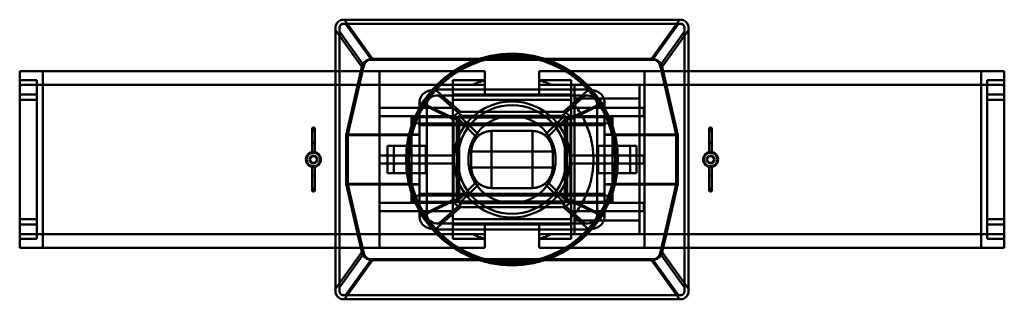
# Model space of a CAD drawing. Header units: millimetres. Extents: x -363 to 363, y -103 to 103.
import ezdxf

# ---------------------------------------------------------------- set-up
doc = ezdxf.new("R2010")
doc.units = ezdxf.units.MM
doc.layers.add('1', color=7, linetype='CONTINUOUS', true_color=0xffffff)

msp = doc.modelspace()

# ---------------------------------------------------------------- linework, layer by layer
at = {"layer": '1', "color": 30, "linetype": 'Continuous', "lineweight": 50}
for p, q in [((-124, 103), (124, 103)), ((-123.39, 103), (-124, 103)), ((-123.39, 103), (123.39, 103)), ((-102.69, 74.12), (-123.39, 103)), ((123.39, 103), (102.69, 74.12)), ((124, 103), (123.39, 103)), ((-130, 97), (-130, 95.18)), ((-130, -97), (-130, 97)), ((-130, 95.18), (-110.66, 68.19)), ((-130, -95.18), (-130, 95.18)), ((-127, 97), (-127, 94.18)), ((-127, -97), (-127, 97)), ((-124, 100), (124, 100)), ((-122.62, 100), (-124, 100)), ((-103.55, 73.38), (-122.62, 100)), ((-122.62, 100), (122.62, 100)), ((122.62, 100), (103.55, 73.38)), ((110.66, 68.19), (130, 95.18)), ((124, 100), (122.62, 100)), ((127, 97), (127, -97)), ((127, 94.18), (127, 97)), ((130, 95.18), (130, 97)), ((130, 97), (130, -97)), ((130, -95.18), (130, 95.18)), ((-127, 94.18), (-109.12, 69.24)), ((-127, 94.18), (-127, -94.18)), ((109.12, 69.24), (127, 94.18)), ((127, -94.18), (127, 94.18)), ((-103.55, 73.38), (103.55, 73.38)), ((-102.69, 74.12), (102.69, 74.12)), ((-110.66, 68.19), (-122.14, 18)), ((-109.12, 69.24), (-120.76, 18.39)), ((120.76, 18.39), (109.12, 69.24)), ((122.14, 18), (110.66, 68.19)), ((-362.5, 65), (-362.5, 58.54)), ((-362.5, 58.54), (-362.5, 65)), ((-345.5, 65), (-362.5, 65)), ((-362.5, 65), (-345.5, 65)), ((-362.5, 55), (-362.5, 65)), ((-362.5, 65), (-362.5, 55)), ((-362.5, 48), (-362.5, 58.54)), ((-362.5, 58.54), (-350, 58.54)), ((-362.5, 58.54), (-362.5, 48)), ((-350, 58.54), (-362.5, 58.54)), ((-350, 48), (-350, 58.54)), ((-350, 58.54), (-350, 55)), ((-350, 55), (-350, 58.54)), ((-350, 58.54), (-350, 48)), ((-345.5, 65), (-97.5, 65)), ((-345.5, 65), (-345.5, 55)), ((-97.5, 65), (-345.5, 65)), ((-345.5, 65), (-345.5, 55)), ((-97.5, 65), (-97.5, 55)), ((-97.5, 65), (-97.5, 55)), ((-97.5, 65), (-20, 65)), ((-20, 65), (-97.5, 65)), ((-43.5, 58.54), (-43.5, 48)), ((-20, 58.54), (-43.5, 58.54)), ((-43.5, 48), (-43.5, 58.54)), ((-43.5, 55), (-43.5, 58.54)), ((-43.5, 58.54), (-43.5, 55)), ((-43.5, 58.54), (-20, 58.54)), ((-20, 55), (-20, 65)), ((-20, 65), (-20, 58.54)), ((-20, 58.54), (-20, 65)), ((-20, 65), (-20, 58.24)), ((-20, 58.54), (-20, 48)), ((-20, 48), (-20, 58.54)), ((20, 58.54), (20, 65)), ((97.5, 65), (20, 65)), ((20, 58.24), (20, 65)), ((20, 65), (20, 55)), ((20, 65), (20, 58.54)), ((20, 65), (97.5, 65)), ((43.5, 58.54), (20, 58.54)), ((20, 48), (20, 58.54)), ((20, 58.54), (43.5, 58.54)), ((20, 58.54), (20, 48)), ((43.5, 58.54), (43.5, 55)), ((43.5, 55), (43.5, 58.54)), ((43.5, 58.54), (43.5, 48)), ((43.5, 48), (43.5, 58.54)), ((345.5, 65), (97.5, 65)), ((97.5, 55), (97.5, 65)), ((97.5, 65), (345.5, 65)), ((97.5, 55), (97.5, 65)), ((362.5, 65), (345.5, 65)), ((345.5, 65), (362.5, 65)), ((345.5, 55), (345.5, 65)), ((345.5, 55), (345.5, 65)), ((362.5, 58.54), (350, 58.54)), ((350, 58.54), (362.5, 58.54)), ((350, 58.54), (350, 55)), ((350, 48), (350, 58.54)), ((350, 55), (350, 58.54)), ((350, 58.54), (350, 48)), ((362.5, 65), (362.5, 58.54)), ((362.5, 55), (362.5, 65)), ((362.5, 65), (362.5, 55)), ((362.5, 58.54), (362.5, 65)), ((362.5, 58.54), (362.5, 48)), ((362.5, 48), (362.5, 58.54)), ((-362.5, 55), (-350, 55)), ((-345.5, 55), (-362.5, 55)), ((-350, 55), (-362.5, 55)), ((-362.5, 43.96), (-362.5, 55)), ((-362.5, 55), (-362.5, 43.96)), ((-362.5, 55), (-345.5, 55)), ((-350, 55), (-345.5, 55)), ((-350, 55), (-350, 43.96)), ((-350, 43.96), (-350, 55)), ((-345.5, 55), (-350, 55)), ((-97.5, 55), (-345.5, 55)), ((-345.5, -55), (-345.5, 55)), ((-345.5, 55), (-345.5, -55)), ((-97.5, 55), (-345.5, 55)), ((-97.5, -55), (-97.5, 55)), ((-43.5, 55), (-97.5, 55)), ((-97.5, 55), (-29.01, 55)), ((-97.5, 55), (-97.5, -55)), ((-20, 55), (-97.5, 55)), ((-97.5, 55), (-43.5, 55)), ((-56.48, 51.5), (56.48, 51.5)), ((-43.5, 55), (-20, 55)), ((-20, 55), (-43.5, 55)), ((-43.5, 55), (-43.5, 43.96)), ((-43.5, 43.96), (-43.5, 55)), ((-20, 48), (-20, 55)), ((-20, 55), (-20, 48)), ((20, 48), (20, 55)), ((97.5, 55), (20, 55)), ((20, 55), (43.5, 55)), ((20, 55), (20, 48)), ((43.5, 55), (20, 55)), ((29.01, 55), (46, 55)), ((43.5, 55), (46, 55)), ((43.5, 55), (43.5, 43.96)), ((97.5, 55), (43.5, 55)), ((43.5, 43.96), (43.5, 55)), ((94, 55), (46, 55)), ((46, 40.29), (46, 55)), ((46, 55), (94, 55)), ((46, 55), (46, 45)), ((94, 55), (46, 55)), ((94, -55), (94, 55)), ((94, 45), (94, 55)), ((94, 55), (97.5, 55)), ((94, 55), (97.5, 55)), ((97.5, -55), (97.5, 55)), ((345.5, 55), (97.5, 55)), ((345.5, 55), (97.5, 55)), ((97.5, 55), (97.5, -55)), ((362.5, 55), (345.5, 55)), ((345.5, 55), (350, 55)), ((345.5, -55), (345.5, 55)), ((350, 55), (345.5, 55)), ((345.5, 55), (362.5, 55)), ((345.5, 55), (345.5, -55)), ((350, 43.96), (350, 55)), ((350, 55), (350, 43.96)), ((362.5, 55), (350, 55)), ((350, 55), (362.5, 55)), ((362.5, 55), (362.5, 43.96)), ((362.5, 43.96), (362.5, 55)), ((-350, 48), (-362.5, 48)), ((-350, 48), (-362.5, 48)), ((-362.5, 43.96), (-362.5, -43.96)), ((-362.5, -43.96), (-362.5, 43.96)), ((-350, 43.96), (-362.5, 43.96)), ((-350, 43.96), (-362.5, 43.96)), ((-350, -43.96), (-350, 43.96)), ((-350, 43.96), (-350, -43.96)), ((-54.07, 47.26), (54.07, 47.26)), ((-20, 48), (-43.5, 48)), ((-20, 48), (-43.5, 48)), ((43.5, 43.96), (-43.5, 43.96)), ((43.5, 43.96), (-43.5, 43.96)), ((-43.5, -43.96), (-43.5, 43.96)), ((-43.5, 43.96), (-43.5, -43.96)), ((20, 48), (-20, 48)), ((-20, 48), (20, 48)), ((43.5, 48), (20, 48)), ((43.5, 48), (20, 48)), ((43.5, 43.96), (43.5, -43.96)), ((43.5, -43.96), (43.5, 43.96)), ((46, 45), (94, 45)), ((46, 38), (46, 45)), ((94, 38), (94, 45)), ((362.5, 48), (350, 48)), ((362.5, 48), (350, 48)), ((362.5, 43.96), (350, 43.96)), ((350, 43.96), (350, -43.96)), ((350, -43.96), (350, 43.96)), ((362.5, 43.96), (350, 43.96)), ((362.5, -43.96), (362.5, 43.96)), ((362.5, 43.96), (362.5, -43.96)), ((-97.5, 32), (-97.5, 38)), ((-43.5, 38), (-97.5, 38)), ((-68.17, 10), (-68.17, 41.7)), ((-62.8, -39.93), (-62.8, 39.93)), ((-43.5, 38), (-43.5, 32)), ((43.5, 38), (43.5, 32)), ((46, 38), (43.5, 38)), ((94, 38), (46, 38)), ((46, 38), (46, 32)), ((62.8, 39.93), (62.8, -39.93)), ((68.17, 41.7), (68.17, 10)), ((94, 38), (94, 32)), ((97, 38), (94, 38)), ((97, 38), (97, 32)), ((-97.5, 32), (-43.5, 32)), ((-74, 31.13), (-69.68, 26.54)), ((74, 31.13), (-74, 31.13)), ((-74, 31.13), (-74, 18)), ((-43, 29), (-43, -29)), ((-40.57, -29.29), (-40.57, 29.29)), ((-39, 29.36), (-25.92, 16.28)), ((-39, -29.36), (-39, 29.36)), ((37.36, 31), (-37.36, 31)), ((-24.21, 17.84), (-37.36, 31)), ((-37.03, 32.26), (37.03, 32.26)), ((-37, 35), (37, 35)), ((37, 35), (-37, 35)), ((37.36, 31), (24.21, 17.84)), ((25.92, 16.28), (39, 29.36)), ((39, -29.36), (39, 29.36)), ((40.57, 29.29), (40.57, -29.29)), ((43, -29), (43, 29)), ((43.5, 32), (46, 32)), ((46, 32), (94, 32)), ((46, 3), (46, 32)), ((69.68, 26.54), (74, 31.13)), ((74, 18), (74, 31.13)), ((94, 3), (94, 32)), ((94, 32), (97, 32)), ((-147.2, 22.5), (-147.2, 12)), ((-145.2, 12), (-145.2, 22.5)), ((-69.68, 26.54), (69.68, 26.54)), ((-68, 26.25), (-69.68, 26.54)), ((-68, 18.2), (-68, 26.25)), ((-68, 25.24), (-68, 26.25)), ((-68, 25.24), (68, 25.24)), ((-68, 18.39), (-68, 25.24)), ((-43, 29), (-43, -29)), ((43, 29), (43, -29)), ((69.68, 26.54), (68, 26.25)), ((68, 25.24), (68, 26.25)), ((68, 26.25), (68, 18.2)), ((68, 18.39), (68, 25.24)), ((145.2, 22.5), (145.2, 12)), ((147.2, 12), (147.2, 22.5)), ((-122.14, 18), (-74, 18)), ((-122.14, 18), (-122.14, -18)), ((-120.76, 18.39), (-120.76, -18.39)), ((-120.76, 18.39), (-68, 18.39)), ((-68, 18.2), (-74, 18)), ((-74, 18), (-74, -18)), ((-68, -18.39), (-68, 18.39)), ((-68, -18.2), (-68, 18.2)), ((15, 21), (-15, 21)), ((-15, 21), (15, 21)), ((-15, 6), (-15, 21)), ((15, 21), (15, 6)), ((68, -18.39), (68, 18.39)), ((68, 18.39), (120.76, 18.39)), ((68, 18.2), (68, -18.2)), ((74, 18), (68, 18.2)), ((74, -18), (74, 18)), ((74, 18), (122.14, 18)), ((120.76, -18.39), (120.76, 18.39)), ((122.14, -18), (122.14, 18)), ((-147.2, 12), (-145.2, 12)), ((-147.2, 12), (-147.2, 5.41)), ((-145.2, 5.41), (-145.2, 12)), ((-91.67, 10), (-87.02, 10)), ((-68.17, 10), (-91.67, 10)), ((-91.67, 10), (-91.67, -10)), ((-63.52, 10), (-87.02, 10)), ((-87.02, 10), (-87.02, -10)), ((-68.17, 10), (-63.52, 10)), ((-63.52, 10), (-63.52, -10)), ((63.52, 10), (68.17, 10)), ((63.52, -10), (63.52, 10)), ((87.02, 10), (63.52, 10)), ((91.67, 10), (68.17, 10)), ((87.02, -10), (87.02, 10)), ((87.02, 10), (91.67, 10)), ((91.67, -10), (91.67, 10)), ((147.2, 12), (145.2, 12)), ((145.2, 12), (145.2, 5.41)), ((147.2, 5.41), (147.2, 12)), ((-97.5, -3), (-97.5, 3)), ((-43.5, 3), (-97.5, 3)), ((-43.5, 3), (-43.5, -3)), ((-30, -6), (-30, 6)), ((-30, 6), (-30, -6)), ((-15, 6), (-30, 6)), ((-15, -6), (-15, 6)), ((-15, 6), (15, 6)), ((30, 6), (15, 6)), ((15, 6), (15, -6)), ((30, 6), (30, -6)), ((30, -6), (30, 6)), ((43.5, 3), (43.5, -3)), ((46, 3), (43.5, 3)), ((94, 3), (46, 3)), ((46, 3), (46, -3)), ((94, 3), (94, -3)), ((97, 3), (94, 3)), ((97, 3), (97, -3)), ((-147.2, -5.41), (-147.2, -12)), ((-145.2, -12), (-145.2, -5.41)), ((-97.5, -3), (-43.5, -3)), ((-15, -6), (-30, -6)), ((-15, -6), (-15, -21)), ((15, -6), (-15, -6)), ((30, -6), (15, -6)), ((15, -21), (15, -6)), ((43.5, -3), (46, -3)), ((46, -3), (94, -3)), ((46, -32), (46, -3)), ((94, -32), (94, -3)), ((94, -3), (97, -3)), ((145.2, -5.41), (145.2, -12)), ((147.2, -12), (147.2, -5.41)), ((-147.2, -12), (-145.2, -12)), ((-147.2, -12), (-147.2, -22.5)), ((-145.2, -22.5), (-145.2, -12)), ((-87.02, -10), (-91.67, -10)), ((-68.17, -10), (-91.67, -10)), ((-63.52, -10), (-87.02, -10)), ((-63.52, -10), (-68.17, -10)), ((-68.17, -41.7), (-68.17, -10)), ((68.17, -10), (63.52, -10)), ((87.02, -10), (63.52, -10)), ((91.67, -10), (68.17, -10)), ((68.17, -10), (68.17, -41.7)), ((91.67, -10), (87.02, -10)), ((147.2, -12), (145.2, -12)), ((145.2, -12), (145.2, -22.5)), ((147.2, -22.5), (147.2, -12)), ((-74, -18), (-122.14, -18)), ((-122.14, -18), (-110.66, -68.19)), ((-120.76, -18.39), (-109.12, -69.24)), ((-68, -18.39), (-120.76, -18.39)), ((-74, -18), (-74, -31.13)), ((-68, -18.2), (-74, -18)), ((-68, -26.25), (-68, -18.2)), ((-68, -25.24), (-68, -18.39)), ((-25.92, -16.28), (-39, -29.36)), ((-37.36, -31), (-24.21, -17.84)), ((-15, -21), (15, -21)), ((15, -21), (-15, -21)), ((24.21, -17.84), (37.36, -31)), ((39, -29.36), (25.92, -16.28)), ((74, -18), (68, -18.2)), ((68, -18.2), (68, -26.25)), ((68, -25.24), (68, -18.39)), ((120.76, -18.39), (68, -18.39)), ((74, -31.13), (74, -18)), ((122.14, -18), (74, -18)), ((109.12, -69.24), (120.76, -18.39)), ((110.66, -68.19), (122.14, -18)), ((-69.68, -26.54), (-74, -31.13)), ((-69.68, -26.54), (-68, -26.25)), ((69.68, -26.54), (-69.68, -26.54)), ((-68, -26.25), (-68, -25.24)), ((68, -25.24), (-68, -25.24)), ((68, -26.25), (68, -25.24)), ((68, -26.25), (69.68, -26.54)), ((74, -31.13), (69.68, -26.54)), ((-97.5, -38), (-97.5, -32)), ((-43.5, -32), (-97.5, -32)), ((-74, -31.13), (74, -31.13)), ((-43.5, -32), (-43.5, -38)), ((37.36, -31), (-37.36, -31)), ((37.03, -32.26), (-37.03, -32.26)), ((37, -35), (-37, -35)), ((37, -35), (-37, -35)), ((43.5, -32), (43.5, -38)), ((46, -32), (43.5, -32)), ((94, -32), (46, -32)), ((46, -32), (46, -38)), ((94, -32), (94, -38)), ((97, -32), (94, -32)), ((97, -32), (97, -38)), ((-97.5, -38), (-43.5, -38)), ((43.5, -38), (46, -38)), ((46, -45), (46, -38)), ((46, -38), (94, -38)), ((46, -55), (46, -40.29)), ((94, -45), (94, -38)), ((94, -38), (97, -38)), ((-350, -43.96), (-362.5, -43.96)), ((-362.5, -43.96), (-362.5, -55)), ((-362.5, -43.96), (-350, -43.96)), ((-362.5, -55), (-362.5, -43.96)), ((-362.5, -48), (-362.5, -58.54)), ((-362.5, -48), (-350, -48)), ((-350, -48), (-362.5, -48)), ((-362.5, -58.54), (-362.5, -48)), ((-350, -43.96), (-350, -55)), ((-350, -55), (-350, -43.96)), ((-350, -48), (-350, -58.54)), ((-350, -58.54), (-350, -48)), ((54.07, -47.26), (-54.07, -47.26)), ((-43.5, -43.96), (-43.5, -55)), ((43.5, -43.96), (-43.5, -43.96)), ((-43.5, -55), (-43.5, -43.96)), ((43.5, -43.96), (-43.5, -43.96)), ((-43.5, -58.54), (-43.5, -48)), ((-43.5, -48), (-43.5, -58.54)), ((-20, -48), (-43.5, -48)), ((-20, -48), (-43.5, -48)), ((-20, -58.54), (-20, -48)), ((-20, -48), (20, -48)), ((-20, -55), (-20, -48)), ((-20, -48), (-20, -55)), ((-20, -48), (-20, -58.54)), ((20, -48), (-20, -48)), ((43.5, -48), (20, -48)), ((20, -58.54), (20, -48)), ((20, -48), (20, -58.54)), ((43.5, -48), (20, -48)), ((20, -55), (20, -48)), ((20, -48), (20, -55)), ((43.5, -55), (43.5, -43.96)), ((43.5, -43.96), (43.5, -55)), ((43.5, -48), (43.5, -58.54)), ((43.5, -58.54), (43.5, -48)), ((94, -45), (46, -45)), ((46, -45), (46, -55)), ((94, -55), (94, -45)), ((362.5, -43.96), (350, -43.96)), ((350, -43.96), (362.5, -43.96)), ((350, -55), (350, -43.96)), ((350, -43.96), (350, -55)), ((350, -48), (350, -58.54)), ((362.5, -48), (350, -48)), ((350, -48), (362.5, -48)), ((350, -58.54), (350, -48)), ((362.5, -55), (362.5, -43.96)), ((362.5, -43.96), (362.5, -55)), ((362.5, -58.54), (362.5, -48)), ((362.5, -48), (362.5, -58.54)), ((-362.5, -55), (-350, -55)), ((-350, -55), (-362.5, -55)), ((-362.5, -65), (-362.5, -55)), ((-362.5, -55), (-362.5, -65)), ((-362.5, -55), (-345.5, -55)), ((-345.5, -55), (-362.5, -55)), ((-345.5, -55), (-350, -55)), ((-350, -55), (-350, -58.54)), ((-350, -58.54), (-350, -55)), ((-350, -55), (-345.5, -55)), ((-345.5, -65), (-345.5, -55)), ((-97.5, -55), (-345.5, -55)), ((-345.5, -55), (-345.5, -65)), ((-97.5, -55), (-345.5, -55)), ((-97.5, -55), (-43.5, -55)), ((-43.5, -55), (-97.5, -55)), ((-97.5, -55), (-20, -55)), ((-97.5, -65), (-97.5, -55)), ((-29.01, -55), (-97.5, -55)), ((-97.5, -55), (-97.5, -65)), ((56.48, -51.5), (-56.48, -51.5)), ((-20, -55), (-43.5, -55)), ((-43.5, -55), (-43.5, -58.54)), ((-43.5, -55), (-20, -55)), ((-43.5, -58.54), (-43.5, -55)), ((-20, -65), (-20, -55)), ((20, -55), (20, -65)), ((20, -55), (43.5, -55)), ((20, -55), (97.5, -55)), ((43.5, -55), (20, -55)), ((46, -55), (29.01, -55)), ((43.5, -55), (43.5, -58.54)), ((43.5, -55), (97.5, -55)), ((43.5, -58.54), (43.5, -55)), ((46, -55), (43.5, -55)), ((94, -55), (46, -55)), ((46, -55), (94, -55)), ((94, -55), (46, -55)), ((97.5, -55), (94, -55)), ((97.5, -55), (94, -55)), ((345.5, -55), (97.5, -55)), ((345.5, -55), (97.5, -55)), ((97.5, -55), (97.5, -65)), ((97.5, -65), (97.5, -55)), ((345.5, -55), (345.5, -65)), ((345.5, -55), (350, -55)), ((345.5, -65), (345.5, -55)), ((350, -55), (345.5, -55)), ((362.5, -55), (345.5, -55)), ((345.5, -55), (362.5, -55)), ((350, -55), (362.5, -55)), ((350, -58.54), (350, -55)), ((362.5, -55), (350, -55)), ((350, -55), (350, -58.54)), ((362.5, -55), (362.5, -65)), ((362.5, -65), (362.5, -55)), ((-362.5, -58.54), (-350, -58.54)), ((-362.5, -58.54), (-362.5, -65)), ((-350, -58.54), (-362.5, -58.54)), ((-362.5, -65), (-362.5, -58.54)), ((-345.5, -65), (-362.5, -65)), ((-362.5, -65), (-345.5, -65)), ((-97.5, -65), (-345.5, -65)), ((-345.5, -65), (-97.5, -65)), ((-20, -65), (-97.5, -65)), ((-97.5, -65), (-20, -65)), ((-43.5, -58.54), (-20, -58.54)), ((-20, -58.54), (-43.5, -58.54)), ((-20, -58.24), (-20, -65)), ((-20, -58.54), (-20, -65)), ((-20, -65), (-20, -58.54)), ((20, -65), (20, -58.24)), ((20, -65), (20, -58.54)), ((20, -58.54), (20, -65)), ((43.5, -58.54), (20, -58.54)), ((20, -58.54), (43.5, -58.54)), ((20, -65), (97.5, -65)), ((97.5, -65), (20, -65)), ((97.5, -65), (345.5, -65)), ((345.5, -65), (97.5, -65)), ((362.5, -65), (345.5, -65)), ((345.5, -65), (362.5, -65)), ((350, -58.54), (362.5, -58.54)), ((362.5, -58.54), (350, -58.54)), ((362.5, -58.54), (362.5, -65)), ((362.5, -65), (362.5, -58.54)), ((-110.66, -68.19), (-130, -95.18)), ((-109.12, -69.24), (-127, -94.18)), ((127, -94.18), (109.12, -69.24)), ((130, -95.18), (110.66, -68.19)), ((-123.39, -103), (-102.69, -74.12)), ((-122.62, -100), (-103.55, -73.38)), ((103.55, -73.38), (-103.55, -73.38)), ((102.69, -74.12), (-102.69, -74.12)), ((102.69, -74.12), (123.39, -103)), ((103.55, -73.38), (122.62, -100)), ((-127, -94.18), (-127, -97)), ((127, -97), (127, -94.18)), ((-130, -95.18), (-130, -97)), ((124, -100), (-124, -100)), ((-124, -100), (-122.62, -100)), ((122.62, -100), (-122.62, -100)), ((122.62, -100), (124, -100)), ((130, -97), (130, -95.18)), ((-124, -103), (-123.39, -103)), ((124, -103), (-124, -103)), ((123.39, -103), (-123.39, -103)), ((123.39, -103), (124, -103))]:
    msp.add_line(p, q, dxfattribs=at)
for centre, radius in [((0, 0), 77.99), ((0, 0), 77.73), ((0, 0), 75.99), ((0, 0), 42.74), ((0, 0), 40), ((-146.2, 0), 5.5), ((-146.2, 0), 5), ((-146.2, 0), 2.4), ((146.2, 0), 5.5), ((146.2, 0), 5), ((146.2, 0), 2.4), ((-146.2, -22.5), 1), ((146.2, -22.5), 1)]:
    msp.add_circle(centre, radius, dxfattribs=at)
at = {"layer": '1', "color": 30, "linetype": 'Continuous', "lineweight": 50, "extrusion": (0, 0, -1)}
for centre, radius in [((0, 0), 77.66), ((0, 0), 77.4), ((0, 0), 40), ((0, 0), 32.15), ((146.2, 22.5), 1), ((-146.2, 22.5), 1), ((146.2, 0), 5.5), ((146.2, 0), 5), ((146.2, 0), 2.9), ((146.2, 0), 2.9), ((-146.2, 0), 5.5), ((-146.2, 0), 5), ((-146.2, 0), 2.9), ((-146.2, 0), 2.9)]:
    msp.add_circle(centre, radius, dxfattribs=at)
at = {"layer": '1', "color": 30, "linetype": 'Continuous', "lineweight": 50}
for centre, radius, start, end in [((-124, 97), 6, 90, 180), ((124, 97), 6, 0, 90), ((-124, 97), 3, 90, 180), ((124, 97), 3, 0, 90), ((-37, 29), 6, 90, 180), ((37, 29), 6, 0, 90), ((-15, 6), 15, 90, 180), ((-15, 6), 15, 136.72429, 180), ((-15, 6), 15, 90, 127.85558), ((15, 6), 15, 0, 90), ((15, 6), 15, 52.14442, 90), ((15, 6), 15, 0, 43.27571), ((-15, -6), 15, 180, 223.27571), ((-15, -6), 15, 180, 270), ((15, -6), 15, 270, 0), ((15, -6), 15, 316.72429, 0), ((-15, -6), 15, 232.14442, 270), ((15, -6), 15, 270, 307.85558), ((-37, -29), 6, 180, 270), ((37, -29), 6, 270, 0), ((-124, -97), 6, 180, 270), ((-124, -97), 3, 180, 270), ((124, -97), 6, 270, 0), ((124, -97), 3, 270, 0)]:
    msp.add_arc(centre, radius, start, end, dxfattribs=at)
at = {"layer": '1', "color": 30, "linetype": 'Continuous', "lineweight": 50, "extrusion": (0, 0, -1)}
for centre, start, end in [((37, 29), 6.1468, 45.21863), ((-37, 29), 134.78137, 173.8532), ((37, -29), 314.78137, 353.8532), ((-37, -29), 186.1468, 225.21863)]:
    msp.add_arc(centre, 6, start, end, dxfattribs=at)
at = {"layer": '1', "color": 30, "linetype": 'Continuous', "lineweight": 50}
for centre, major_axis, ratio, start_param, end_param in [((-98.85, 62.32), (-9.99, 9.36), 0.717799, 5.62966, 6.679735), ((-100.86, 65.13), (-6.99, 6.55), 0.717799, 5.62966, 6.679735), ((98.85, 62.32), (9.99, 9.36), 0.717799, 5.886636, 6.93671), ((100.86, 65.13), (6.99, 6.55), 0.717799, 5.886636, 6.93671), ((-37, 29), (6, 0), 1, 3.035632, 3.141593), ((-36.56, 28.56), (-1.99, 1.99), 0.710565, 5.665404, 6.900967), ((-37, 29), (6, 0), 1, 1.570796, 1.685555), ((37, 29), (0, 6), 1, 6.168427, 6.283185), ((36.56, 28.56), (1.99, 1.99), 0.710565, 5.665404, 6.900967), ((37, 29), (0, 6), 1, 4.712389, 4.818349), ((-37, -29), (0, 6), 1, 1.570796, 1.676757), ((-36.56, -28.56), (-1.99, -1.99), 0.710565, 5.665404, 6.900967), ((-37, -29), (0, 6), 1, 3.026834, 3.141593), ((37, -29), (6, 0), 1, 4.712389, 4.827147), ((36.56, -28.56), (1.99, -1.99), 0.710565, 5.665404, 6.900967), ((37, -29), (0, 6), 1, 4.606429, 4.712389), ((-98.85, -62.32), (9.99, 9.36), 0.717799, 2.745043, 3.795118), ((-100.86, -65.13), (6.99, 6.55), 0.717799, 2.745043, 3.795118), ((98.85, -62.32), (-9.99, 9.36), 0.717799, 2.488068, 3.538142), ((100.86, -65.13), (-6.99, 6.55), 0.717799, 2.488068, 3.538142)]:
    msp.add_ellipse(centre, major_axis=major_axis, ratio=ratio, start_param=start_param, end_param=end_param, dxfattribs=at)
for points, knots in [([(-124, 103), (-125.58, 103), (-127.14, 102.35), (-129.35, 100.14), (-130, 98.57), (-130, 97)], [0, 0, 0, 0, 0.5, 0.5, 1, 1, 1, 1]), ([(130, 97), (130, 98.57), (129.35, 100.14), (127.14, 102.35), (125.58, 103), (124, 103)], [0, 0, 0, 0, 0.5, 0.5, 1, 1, 1, 1]), ([(-124, 100), (-124.33, 100), (-124.66, 99.94), (-125.28, 99.73), (-125.58, 99.57), (-126.11, 99.16), (-126.34, 98.91), (-126.7, 98.35), (-126.83, 98.04), (-126.97, 97.49), (-127, 97.24), (-127, 97)], [0, 0, 0, 0, 0.210948, 0.210948, 0.421836, 0.421836, 0.633258, 0.633258, 0.843176, 0.843176, 1, 1, 1, 1]), ([(127, 97), (127, 97.24), (126.97, 97.49), (126.83, 98.04), (126.7, 98.35), (126.34, 98.91), (126.11, 99.16), (125.58, 99.57), (125.28, 99.73), (124.66, 99.94), (124.33, 100), (124, 100)], [0, 0, 0, 0, 0.156824, 0.156824, 0.366742, 0.366742, 0.578164, 0.578164, 0.789052, 0.789052, 1, 1, 1, 1]), ([(-68.17, 41.7), (-68.17, 43.14), (-67.87, 44.57), (-66.61, 47.14), (-65.67, 48.25), (-63.38, 49.97), (-62.05, 50.57), (-59.32, 51.33), (-57.91, 51.5), (-56.48, 51.5)], [0, 0, 0, 0, 0.25, 0.25, 0.5, 0.5, 0.75, 0.75, 1, 1, 1, 1]), ([(-56.48, 51.5), (-51.79, 47.37), (-47.1, 43.24), (-40.83, 37.73), (-39.26, 36.34), (-37.69, 34.96)], [0, 0, 0, 0, 0.748921, 0.748921, 1, 1, 1, 1]), ([(37.69, 34.96), (39.26, 36.34), (40.83, 37.73), (47.1, 43.24), (51.79, 47.37), (56.48, 51.5)], [0, 0, 0, 0, 0.251079, 0.251079, 1, 1, 1, 1]), ([(56.48, 51.5), (57.91, 51.5), (59.32, 51.33), (62.05, 50.57), (63.38, 49.97), (65.67, 48.25), (66.61, 47.14), (67.87, 44.57), (68.17, 43.14), (68.17, 41.7)], [0, 0, 0, 0, 0.25, 0.25, 0.5, 0.5, 0.75, 0.75, 1, 1, 1, 1]), ([(-62.8, 39.93), (-62.8, 41.01), (-62.58, 42.08), (-61.64, 43.99), (-60.94, 44.82), (-58.37, 46.76), (-56.21, 47.26), (-54.07, 47.26)], [0, 0, 0, 0, 0.25, 0.25, 0.5, 0.5, 1, 1, 1, 1]), ([(54.07, 47.26), (56.21, 47.26), (58.37, 46.76), (60.94, 44.82), (61.64, 43.99), (62.58, 42.08), (62.8, 41.01), (62.8, 39.93)], [0, 0, 0, 0, 0.5, 0.5, 0.75, 0.75, 1, 1, 1, 1]), ([(-42.97, 29.63), (-44.64, 30.44), (-46.32, 31.24), (-54.72, 35.26), (-61.45, 38.48), (-68.17, 41.7)], [0, 0, 0, 0, 0.199617, 0.199617, 1, 1, 1, 1]), ([(68.17, 41.7), (61.45, 38.48), (54.72, 35.26), (46.32, 31.24), (44.64, 30.44), (42.97, 29.63)], [0, 0, 0, 0, 0.800383, 0.800383, 1, 1, 1, 1]), ([(46, -40.29), (48.25, -37.46), (50.28, -34.41), (53.77, -28.04), (55.22, -24.73), (57.57, -17.9), (58.48, -14.34), (59.67, -7.19), (59.96, -3.59), (59.96, 3.63), (59.65, 7.29), (58.45, 14.44), (57.56, 17.94), (55.21, 24.76), (53.73, 28.12), (50.24, 34.47), (48.25, 37.47), (46, 40.29)], [0, 0, 0, 0, 0.125, 0.125, 0.25, 0.25, 0.375, 0.375, 0.5, 0.5, 0.625, 0.625, 0.75, 0.75, 0.875, 0.875, 1, 1, 1, 1]), ([(46, 40.29), (46, 34.15), (46, 27.72), (46, 17.66), (46, 14.24), (46, 7.19), (46, 3.56), (46, -7.17), (46, -14.35), (46, -27.74), (46, -34.11), (46, -40.29)], [0, 0, 0, 0, 0.25, 0.25, 0.375, 0.375, 0.5, 0.5, 0.75, 0.75, 1, 1, 1, 1]), ([(-37.03, 32.26), (-37.43, 32.26), (-37.84, 32.21), (-38.61, 32.01), (-38.98, 31.86), (-39.56, 31.47), (-39.78, 31.27), (-40.17, 30.79), (-40.32, 30.51), (-40.52, 29.92), (-40.57, 29.6), (-40.57, 29.29)], [0, 0, 0, 0, 0.234016, 0.234016, 0.46275, 0.46275, 0.636331, 0.636331, 0.818634, 0.818634, 1, 1, 1, 1]), ([(40.57, 29.29), (40.57, 29.6), (40.52, 29.92), (40.32, 30.51), (40.17, 30.79), (39.78, 31.27), (39.56, 31.47), (38.98, 31.86), (38.61, 32.01), (37.84, 32.21), (37.43, 32.26), (37.03, 32.26)], [0, 0, 0, 0, 0.181366, 0.181366, 0.363669, 0.363669, 0.53725, 0.53725, 0.765984, 0.765984, 1, 1, 1, 1]), ([(-145.2, 22.5), (-145.2, 22.39), (-145.22, 22.27), (-145.29, 22.06), (-145.35, 21.96), (-145.49, 21.79), (-145.58, 21.71), (-145.77, 21.59), (-145.87, 21.55), (-146.09, 21.5), (-146.2, 21.49), (-146.43, 21.52), (-146.54, 21.55), (-146.74, 21.65), (-146.83, 21.72), (-146.99, 21.88), (-147.06, 21.97), (-147.15, 22.17), (-147.18, 22.28), (-147.21, 22.51), (-147.2, 22.62), (-147.15, 22.84), (-147.1, 22.95), (-146.98, 23.13), (-146.9, 23.22), (-146.73, 23.36), (-146.63, 23.41), (-146.41, 23.48), (-146.3, 23.5), (-146.08, 23.5), (-145.96, 23.48), (-145.75, 23.4), (-145.65, 23.34), (-145.48, 23.2), (-145.4, 23.12), (-145.29, 22.93), (-145.25, 22.82), (-145.21, 22.64), (-145.2, 22.57), (-145.2, 22.5)], [0, 0, 0, 0, 0.053733, 0.053733, 0.107466, 0.107466, 0.161188, 0.161188, 0.214889, 0.214889, 0.268569, 0.268569, 0.322241, 0.322241, 0.375916, 0.375916, 0.429607, 0.429607, 0.483321, 0.483321, 0.537053, 0.537053, 0.590794, 0.590794, 0.644525, 0.644525, 0.698236, 0.698236, 0.751922, 0.751922, 0.805591, 0.805591, 0.85926, 0.85926, 0.912945, 0.912945, 0.966655, 0.966655, 1, 1, 1, 1]), ([(145.2, 22.5), (145.2, 22.61), (145.22, 22.73), (145.29, 22.94), (145.35, 23.04), (145.49, 23.21), (145.58, 23.29), (145.77, 23.41), (145.87, 23.45), (146.09, 23.5), (146.21, 23.51), (146.43, 23.48), (146.54, 23.45), (146.74, 23.35), (146.83, 23.28), (146.99, 23.12), (147.06, 23.03), (147.15, 22.83), (147.18, 22.72), (147.21, 22.49), (147.2, 22.38), (147.15, 22.16), (147.1, 22.05), (146.98, 21.87), (146.9, 21.78), (146.73, 21.64), (146.63, 21.59), (146.41, 21.52), (146.3, 21.5), (146.08, 21.5), (145.96, 21.52), (145.75, 21.6), (145.65, 21.66), (145.48, 21.8), (145.4, 21.88), (145.29, 22.07), (145.25, 22.18), (145.21, 22.36), (145.2, 22.43), (145.2, 22.5)], [0, 0, 0, 0, 0.053735, 0.053735, 0.107472, 0.107472, 0.161198, 0.161198, 0.214901, 0.214901, 0.26858, 0.26858, 0.322247, 0.322247, 0.375919, 0.375919, 0.429612, 0.429612, 0.483329, 0.483329, 0.537065, 0.537065, 0.590805, 0.590805, 0.644533, 0.644533, 0.69824, 0.69824, 0.751926, 0.751926, 0.805599, 0.805599, 0.859271, 0.859271, 0.912957, 0.912957, 0.966663, 0.966663, 1, 1, 1, 1]), ([(-25.92, 16.28), (-25.82, 16.39), (-25.7, 16.51), (-25.44, 16.78), (-25.29, 16.92), (-25, 17.18), (-24.86, 17.31), (-24.59, 17.53), (-24.47, 17.64), (-24.3, 17.77), (-24.25, 17.81), (-24.21, 17.84)], [0, 0, 0, 0, 0.242265, 0.242265, 0.486879, 0.486879, 0.704297, 0.704297, 0.907037, 0.907037, 1, 1, 1, 1]), ([(24.21, 17.84), (24.32, 17.76), (24.44, 17.66), (24.71, 17.44), (24.85, 17.31), (25.12, 17.07), (25.25, 16.95), (25.5, 16.72), (25.61, 16.6), (25.79, 16.42), (25.86, 16.35), (25.92, 16.28)], [0, 0, 0, 0, 0.218987, 0.218987, 0.439368, 0.439368, 0.645387, 0.645387, 0.851923, 0.851923, 1, 1, 1, 1]), ([(-146.2, 5.5), (-146.28, 5.5), (-146.36, 5.5), (-146.55, 5.49), (-146.66, 5.48), (-146.85, 5.46), (-146.93, 5.45), (-147.06, 5.43), (-147.12, 5.42), (-147.18, 5.41), (-147.2, 5.41), (-147.2, 5.41), (-147.18, 5.41), (-147.1, 5.43), (-147.04, 5.44), (-146.9, 5.46), (-146.81, 5.47), (-146.62, 5.48), (-146.52, 5.49), (-146.3, 5.5), (-146.19, 5.5), (-145.97, 5.5), (-145.86, 5.49), (-145.66, 5.47), (-145.56, 5.46), (-145.41, 5.44), (-145.34, 5.43), (-145.25, 5.42), (-145.22, 5.41), (-145.19, 5.41), (-145.2, 5.41), (-145.25, 5.42), (-145.3, 5.43), (-145.42, 5.44), (-145.49, 5.46), (-145.67, 5.47), (-145.77, 5.48), (-145.98, 5.5), (-146.09, 5.5), (-146.2, 5.5)], [0, 0, 0, 0, 0.038906, 0.038906, 0.092933, 0.092933, 0.146514, 0.146514, 0.199332, 0.199332, 0.252247, 0.252247, 0.305983, 0.305983, 0.359971, 0.359971, 0.413277, 0.413277, 0.466029, 0.466029, 0.519185, 0.519185, 0.573106, 0.573106, 0.626959, 0.626959, 0.680006, 0.680006, 0.732755, 0.732755, 0.786184, 0.786184, 0.84021, 0.84021, 0.893824, 0.893824, 0.946894, 0.946894, 1, 1, 1, 1]), ([(146.2, 5.5), (146.09, 5.5), (145.98, 5.5), (145.77, 5.48), (145.67, 5.47), (145.49, 5.46), (145.42, 5.44), (145.3, 5.43), (145.25, 5.42), (145.2, 5.41), (145.19, 5.41), (145.22, 5.41), (145.25, 5.42), (145.34, 5.43), (145.41, 5.44), (145.56, 5.46), (145.66, 5.47), (145.86, 5.49), (145.97, 5.5), (146.19, 5.5), (146.3, 5.5), (146.52, 5.49), (146.62, 5.48), (146.81, 5.47), (146.9, 5.46), (147.04, 5.44), (147.1, 5.43), (147.18, 5.41), (147.2, 5.41), (147.2, 5.41), (147.18, 5.41), (147.12, 5.42), (147.06, 5.43), (146.93, 5.45), (146.85, 5.46), (146.66, 5.48), (146.55, 5.49), (146.36, 5.5), (146.28, 5.5), (146.2, 5.5)], [0, 0, 0, 0, 0.053106, 0.053106, 0.106176, 0.106176, 0.15979, 0.15979, 0.213816, 0.213816, 0.267245, 0.267245, 0.319994, 0.319994, 0.373041, 0.373041, 0.426894, 0.426894, 0.480815, 0.480815, 0.533971, 0.533971, 0.586723, 0.586723, 0.640029, 0.640029, 0.694017, 0.694017, 0.747753, 0.747753, 0.800668, 0.800668, 0.853486, 0.853486, 0.907067, 0.907067, 0.961094, 0.961094, 1, 1, 1, 1]), ([(-146.2, -5.5), (-146.12, -5.5), (-146.04, -5.5), (-145.85, -5.49), (-145.74, -5.48), (-145.55, -5.46), (-145.47, -5.45), (-145.34, -5.43), (-145.28, -5.42), (-145.22, -5.41), (-145.2, -5.41), (-145.2, -5.41), (-145.22, -5.41), (-145.3, -5.43), (-145.36, -5.44), (-145.5, -5.46), (-145.59, -5.47), (-145.78, -5.48), (-145.88, -5.49), (-146.1, -5.5), (-146.21, -5.5), (-146.43, -5.5), (-146.54, -5.49), (-146.74, -5.47), (-146.84, -5.46), (-146.99, -5.44), (-147.06, -5.43), (-147.15, -5.42), (-147.18, -5.41), (-147.21, -5.41), (-147.2, -5.41), (-147.15, -5.42), (-147.1, -5.43), (-146.98, -5.44), (-146.91, -5.46), (-146.73, -5.47), (-146.63, -5.48), (-146.42, -5.5), (-146.31, -5.5), (-146.2, -5.5)], [0, 0, 0, 0, 0.038906, 0.038906, 0.092933, 0.092933, 0.146514, 0.146514, 0.199332, 0.199332, 0.252247, 0.252247, 0.305983, 0.305983, 0.359971, 0.359971, 0.413277, 0.413277, 0.466029, 0.466029, 0.519185, 0.519185, 0.573106, 0.573106, 0.626959, 0.626959, 0.680006, 0.680006, 0.732755, 0.732755, 0.786184, 0.786184, 0.84021, 0.84021, 0.893824, 0.893824, 0.946894, 0.946894, 1, 1, 1, 1]), ([(146.2, -5.5), (146.31, -5.5), (146.42, -5.5), (146.63, -5.48), (146.73, -5.47), (146.91, -5.46), (146.98, -5.44), (147.1, -5.43), (147.15, -5.42), (147.2, -5.41), (147.21, -5.41), (147.18, -5.41), (147.15, -5.42), (147.06, -5.43), (146.99, -5.44), (146.84, -5.46), (146.74, -5.47), (146.54, -5.49), (146.43, -5.5), (146.21, -5.5), (146.1, -5.5), (145.88, -5.49), (145.78, -5.48), (145.59, -5.47), (145.5, -5.46), (145.36, -5.44), (145.3, -5.43), (145.22, -5.41), (145.2, -5.41), (145.2, -5.41), (145.22, -5.41), (145.28, -5.42), (145.34, -5.43), (145.47, -5.45), (145.55, -5.46), (145.74, -5.48), (145.85, -5.49), (146.04, -5.5), (146.12, -5.5), (146.2, -5.5)], [0, 0, 0, 0, 0.053106, 0.053106, 0.106176, 0.106176, 0.15979, 0.15979, 0.213816, 0.213816, 0.267245, 0.267245, 0.319994, 0.319994, 0.373041, 0.373041, 0.426894, 0.426894, 0.480815, 0.480815, 0.533971, 0.533971, 0.586723, 0.586723, 0.640029, 0.640029, 0.694017, 0.694017, 0.747753, 0.747753, 0.800668, 0.800668, 0.853486, 0.853486, 0.907067, 0.907067, 0.961094, 0.961094, 1, 1, 1, 1]), ([(-145.2, -22.5), (-145.2, -22.39), (-145.22, -22.27), (-145.29, -22.06), (-145.35, -21.96), (-145.49, -21.79), (-145.58, -21.71), (-145.77, -21.59), (-145.87, -21.55), (-146.09, -21.5), (-146.2, -21.49), (-146.43, -21.52), (-146.54, -21.55), (-146.74, -21.65), (-146.83, -21.72), (-146.99, -21.88), (-147.06, -21.97), (-147.15, -22.17), (-147.18, -22.28), (-147.21, -22.51), (-147.2, -22.62), (-147.15, -22.84), (-147.1, -22.95), (-146.98, -23.13), (-146.9, -23.22), (-146.73, -23.36), (-146.63, -23.41), (-146.41, -23.48), (-146.3, -23.5), (-146.08, -23.5), (-145.96, -23.48), (-145.75, -23.4), (-145.65, -23.34), (-145.48, -23.2), (-145.4, -23.12), (-145.29, -22.93), (-145.25, -22.82), (-145.21, -22.64), (-145.2, -22.57), (-145.2, -22.5)], [0, 0, 0, 0, 0.053733, 0.053733, 0.107466, 0.107466, 0.161188, 0.161188, 0.214889, 0.214889, 0.268569, 0.268569, 0.322241, 0.322241, 0.375916, 0.375916, 0.429607, 0.429607, 0.483321, 0.483321, 0.537053, 0.537053, 0.590794, 0.590794, 0.644525, 0.644525, 0.698236, 0.698236, 0.751922, 0.751922, 0.805591, 0.805591, 0.85926, 0.85926, 0.912945, 0.912945, 0.966655, 0.966655, 1, 1, 1, 1]), ([(-24.21, -17.84), (-24.32, -17.76), (-24.44, -17.66), (-24.71, -17.44), (-24.85, -17.31), (-25.12, -17.07), (-25.25, -16.95), (-25.5, -16.72), (-25.61, -16.6), (-25.79, -16.42), (-25.86, -16.35), (-25.92, -16.28)], [0, 0, 0, 0, 0.218987, 0.218987, 0.439368, 0.439368, 0.645387, 0.645387, 0.851923, 0.851923, 1, 1, 1, 1]), ([(25.92, -16.28), (25.82, -16.39), (25.7, -16.51), (25.44, -16.78), (25.29, -16.92), (25, -17.18), (24.86, -17.31), (24.59, -17.53), (24.47, -17.64), (24.3, -17.77), (24.25, -17.81), (24.21, -17.84)], [0, 0, 0, 0, 0.242265, 0.242265, 0.486879, 0.486879, 0.704297, 0.704297, 0.907037, 0.907037, 1, 1, 1, 1]), ([(145.2, -22.5), (145.2, -22.61), (145.22, -22.73), (145.29, -22.94), (145.35, -23.04), (145.49, -23.21), (145.58, -23.29), (145.77, -23.41), (145.87, -23.45), (146.09, -23.5), (146.21, -23.51), (146.43, -23.48), (146.54, -23.45), (146.74, -23.35), (146.83, -23.28), (146.99, -23.12), (147.06, -23.03), (147.15, -22.83), (147.18, -22.72), (147.21, -22.49), (147.2, -22.38), (147.15, -22.16), (147.1, -22.05), (146.98, -21.87), (146.9, -21.78), (146.73, -21.64), (146.63, -21.59), (146.41, -21.52), (146.3, -21.5), (146.08, -21.5), (145.96, -21.52), (145.75, -21.6), (145.65, -21.66), (145.48, -21.8), (145.4, -21.88), (145.29, -22.07), (145.25, -22.18), (145.21, -22.36), (145.2, -22.43), (145.2, -22.5)], [0, 0, 0, 0, 0.053735, 0.053735, 0.107472, 0.107472, 0.161198, 0.161198, 0.214901, 0.214901, 0.26858, 0.26858, 0.322247, 0.322247, 0.375919, 0.375919, 0.429612, 0.429612, 0.483329, 0.483329, 0.537065, 0.537065, 0.590805, 0.590805, 0.644533, 0.644533, 0.69824, 0.69824, 0.751926, 0.751926, 0.805599, 0.805599, 0.859271, 0.859271, 0.912957, 0.912957, 0.966663, 0.966663, 1, 1, 1, 1]), ([(-68.17, -41.7), (-61.45, -38.48), (-54.72, -35.26), (-46.32, -31.24), (-44.64, -30.44), (-42.97, -29.63)], [0, 0, 0, 0, 0.800383, 0.800383, 1, 1, 1, 1]), ([(-37.69, -34.96), (-39.26, -36.34), (-40.83, -37.73), (-47.1, -43.24), (-51.79, -47.37), (-56.48, -51.5)], [0, 0, 0, 0, 0.251079, 0.251079, 1, 1, 1, 1]), ([(-40.57, -29.29), (-40.57, -29.53), (-40.54, -29.78), (-40.4, -30.32), (-40.27, -30.61), (-39.92, -31.13), (-39.69, -31.36), (-39.15, -31.76), (-38.81, -31.93), (-38, -32.19), (-37.51, -32.26), (-37.03, -32.26)], [0, 0, 0, 0, 0.141361, 0.141361, 0.323163, 0.323163, 0.504382, 0.504382, 0.718659, 0.718659, 1, 1, 1, 1]), ([(37.03, -32.26), (37.51, -32.26), (38, -32.19), (38.81, -31.93), (39.15, -31.76), (39.69, -31.36), (39.92, -31.13), (40.27, -30.61), (40.4, -30.32), (40.54, -29.78), (40.57, -29.53), (40.57, -29.29)], [0, 0, 0, 0, 0.281341, 0.281341, 0.495618, 0.495618, 0.676837, 0.676837, 0.858639, 0.858639, 1, 1, 1, 1]), ([(56.48, -51.5), (51.79, -47.37), (47.1, -43.24), (40.83, -37.73), (39.26, -36.34), (37.69, -34.96)], [0, 0, 0, 0, 0.748921, 0.748921, 1, 1, 1, 1]), ([(42.97, -29.63), (44.64, -30.44), (46.32, -31.24), (54.72, -35.26), (61.45, -38.48), (68.17, -41.7)], [0, 0, 0, 0, 0.199617, 0.199617, 1, 1, 1, 1]), ([(-56.48, -51.5), (-59.35, -51.5), (-62.27, -50.81), (-65.68, -48.23), (-66.63, -47.11), (-67.87, -44.56), (-68.17, -43.13), (-68.17, -41.7)], [0, 0, 0, 0, 0.5, 0.5, 0.75, 0.75, 1, 1, 1, 1]), ([(-54.07, -47.26), (-56.21, -47.26), (-58.38, -46.75), (-60.94, -44.82), (-61.65, -43.98), (-62.58, -42.07), (-62.8, -41.01), (-62.8, -39.93)], [0, 0, 0, 0, 0.5, 0.5, 0.75, 0.75, 1, 1, 1, 1]), ([(62.8, -39.93), (62.8, -41.01), (62.58, -42.07), (61.65, -43.98), (60.94, -44.82), (58.38, -46.75), (56.21, -47.26), (54.07, -47.26)], [0, 0, 0, 0, 0.25, 0.25, 0.5, 0.5, 1, 1, 1, 1]), ([(68.17, -41.7), (68.17, -43.13), (67.87, -44.56), (66.63, -47.11), (65.68, -48.23), (62.27, -50.81), (59.35, -51.5), (56.48, -51.5)], [0, 0, 0, 0, 0.25, 0.25, 0.5, 0.5, 1, 1, 1, 1]), ([(-130, -97), (-130, -98.57), (-129.35, -100.14), (-127.14, -102.35), (-125.58, -103), (-124, -103)], [0, 0, 0, 0, 0.5, 0.5, 1, 1, 1, 1]), ([(-127, -97), (-127, -97.24), (-126.97, -97.49), (-126.83, -98.04), (-126.7, -98.35), (-126.34, -98.91), (-126.11, -99.16), (-125.58, -99.57), (-125.28, -99.73), (-124.66, -99.94), (-124.33, -100), (-124, -100)], [0, 0, 0, 0, 0.156824, 0.156824, 0.366742, 0.366742, 0.578164, 0.578164, 0.789052, 0.789052, 1, 1, 1, 1]), ([(124, -100), (124.33, -100), (124.66, -99.94), (125.28, -99.73), (125.58, -99.57), (126.11, -99.16), (126.34, -98.91), (126.7, -98.35), (126.83, -98.04), (126.97, -97.49), (127, -97.24), (127, -97)], [0, 0, 0, 0, 0.210948, 0.210948, 0.421836, 0.421836, 0.633258, 0.633258, 0.843176, 0.843176, 1, 1, 1, 1]), ([(124, -103), (125.58, -103), (127.14, -102.35), (129.35, -100.14), (130, -98.57), (130, -97)], [0, 0, 0, 0, 0.5, 0.5, 1, 1, 1, 1])]:
    msp.add_open_spline(points, degree=3, knots=knots, dxfattribs=at)
for points in [[(-29.01, 55), (-26.18, 56.49), (-23.1, 57.48), (-20, 58.24)], [(-20, 58.24), (-20, 57.16), (-20, 56.08), (-20, 55)], [(20, 58.24), (20, 57.16), (20, 56.08), (20, 55)], [(29.01, 55), (26.18, 56.49), (23.1, 57.48), (20, 58.24)], [(-29.01, 55), (-26.07, 55), (-23.07, 55), (-20, 55)], [(29.01, 55), (26.07, 55), (23.07, 55), (20, 55)], [(-54.07, 47.26), (-48.39, 42.26), (-42.71, 37.26), (-37.03, 32.26)], [(37.03, 32.26), (42.71, 37.26), (48.39, 42.26), (54.07, 47.26)], [(-40.57, 29.29), (-47.98, 32.84), (-55.39, 36.38), (-62.8, 39.93)], [(62.8, 39.93), (55.39, 36.38), (47.98, 32.84), (40.57, 29.29)], [(-41.23, 33.26), (-42.32, 32.41), (-42.96, 31.04), (-42.97, 29.64)], [(-42.97, 29.64), (-42.97, 29.64), (-42.97, 29.64), (-42.97, 29.63)], [(-37.69, 34.96), (-39.02, 34.81), (-40.27, 34.21), (-41.23, 33.26)], [(37.69, 34.96), (39.02, 34.81), (40.27, 34.21), (41.23, 33.26)], [(42.97, 29.64), (42.96, 31.04), (42.31, 32.41), (41.23, 33.26)], [(42.97, 29.64), (42.97, 29.64), (42.97, 29.64), (42.97, 29.63)], [(-62.8, -39.93), (-55.39, -36.38), (-47.98, -32.84), (-40.57, -29.29)], [(-37.03, -32.26), (-42.71, -37.26), (-48.39, -42.26), (-54.07, -47.26)], [(-42.97, -29.64), (-42.97, -29.64), (-42.97, -29.64), (-42.97, -29.63)], [(-42.97, -29.64), (-42.96, -31.04), (-42.31, -32.41), (-41.23, -33.26)], [(-37.69, -34.96), (-39.02, -34.81), (-40.27, -34.21), (-41.23, -33.26)], [(54.07, -47.26), (48.39, -42.26), (42.71, -37.26), (37.03, -32.26)], [(41.23, -33.26), (40.27, -34.21), (39.02, -34.81), (37.69, -34.96)], [(40.57, -29.29), (47.98, -32.84), (55.39, -36.38), (62.8, -39.93)], [(41.23, -33.26), (42.33, -32.4), (42.96, -31.03), (42.97, -29.64)], [(42.97, -29.63), (42.97, -29.64), (42.97, -29.64), (42.97, -29.64)], [(-20, -58.24), (-23.09, -57.49), (-26.16, -56.5), (-29.01, -55)], [(-20, -55), (-23.05, -55), (-26.05, -55), (-29.01, -55)], [(-20, -55), (-20, -56.08), (-20, -57.16), (-20, -58.24)], [(20, -55), (23.05, -55), (26.05, -55), (29.01, -55)], [(20, -58.24), (23.09, -57.49), (26.16, -56.5), (29.01, -55)], [(20, -55), (20, -56.08), (20, -57.16), (20, -58.24)]]:
    msp.add_open_spline(points, degree=3, dxfattribs=at)

doc.saveas('drawing.dxf')
